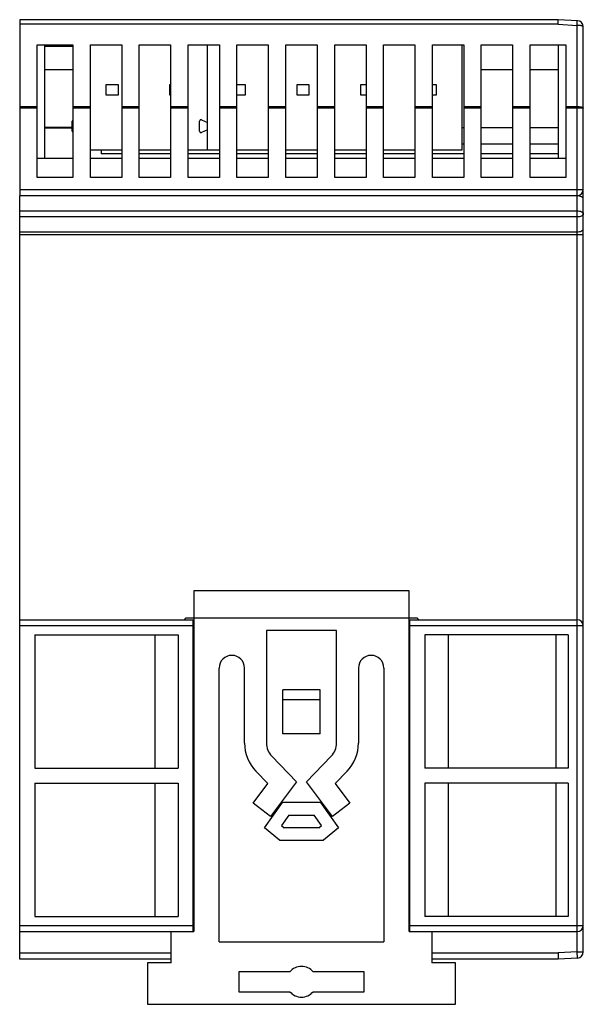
# Model space of a CAD drawing. Header units: millimetres. Extents: x 11.5 to 56.5, y 7.6 to 86.2.
import ezdxf

# ---------------------------------------------------------------- set-up
doc = ezdxf.new("R2010")
doc.units = ezdxf.units.MM
doc.header["$LTSCALE"] = 6.10196
doc.layers.get('0').update_dxf_attribs({"linetype": 'CONTINUOUS'})

msp = doc.modelspace()

# ---------------------------------------------------------------- linework, layer by layer
at = {"color": 7}
for p, q in [((11.511, 86.219), (11.511, 72.169)), ((54.511, 86.219), (11.511, 86.219)), ((54.498, 85.849), (11.511, 85.849)), ((54.498, 85.849), (56.011, 85.769)), ((56.037, 86.139), (54.511, 86.219)), ((56.011, 72.169), (56.011, 85.769)), ((56.511, 11.799), (56.511, 85.64)), ((12.911, 73.619), (12.911, 84.219)), ((12.911, 84.219), (15.761, 84.219)), ((13.511, 75.169), (13.511, 84.219)), ((13.511, 84.119), (15.761, 84.119)), ((15.761, 84.219), (15.761, 73.619)), ((17.161, 73.619), (17.161, 84.219)), ((17.161, 84.219), (19.661, 84.219)), ((19.661, 84.219), (19.661, 73.619)), ((21.061, 73.619), (21.061, 84.219)), ((21.061, 84.219), (23.561, 84.219)), ((23.561, 84.219), (23.561, 73.619)), ((24.961, 73.619), (24.961, 84.219)), ((24.961, 84.219), (27.461, 84.219)), ((26.511, 75.821), (26.511, 84.219)), ((27.461, 84.219), (27.461, 73.619)), ((28.861, 73.619), (28.861, 84.219)), ((28.861, 84.219), (31.361, 84.219)), ((31.361, 84.219), (31.361, 73.619)), ((32.761, 73.619), (32.761, 84.219)), ((32.761, 84.219), (35.261, 84.219)), ((35.261, 84.219), (35.261, 73.619)), ((36.661, 73.619), (36.661, 84.219)), ((36.661, 84.219), (39.161, 84.219)), ((39.161, 84.219), (39.161, 73.619)), ((40.561, 73.619), (40.561, 84.219)), ((40.561, 84.219), (43.061, 84.219)), ((43.061, 84.219), (43.061, 73.619)), ((44.461, 73.619), (44.461, 84.219)), ((44.461, 84.219), (46.961, 84.219)), ((46.831, 75.821), (46.831, 84.219)), ((46.961, 84.219), (46.961, 73.619)), ((48.361, 73.619), (48.361, 84.219)), ((48.361, 84.219), (50.861, 84.219)), ((50.861, 84.219), (50.861, 73.619)), ((52.261, 73.619), (52.261, 84.219)), ((52.261, 84.219), (55.111, 84.219)), ((54.511, 84.219), (54.511, 75.169)), ((55.111, 84.219), (55.111, 73.619)), ((15.761, 82.219), (13.511, 82.219)), ((50.861, 82.219), (48.361, 82.219)), ((54.511, 82.219), (52.261, 82.219)), ((18.391, 81.021), (18.391, 80.221)), ((19.391, 81.021), (18.391, 81.021)), ((19.391, 80.221), (19.391, 81.021)), ((23.471, 81.021), (23.471, 80.221)), ((23.561, 81.021), (23.471, 81.021)), ((29.551, 81.021), (28.861, 81.021)), ((29.551, 80.221), (29.551, 81.021)), ((33.631, 81.021), (33.631, 80.221)), ((34.631, 81.021), (33.631, 81.021)), ((34.631, 80.221), (34.631, 81.021)), ((38.711, 81.021), (38.711, 80.221)), ((39.161, 81.021), (38.711, 81.021)), ((44.791, 81.021), (44.461, 81.021)), ((44.791, 80.221), (44.791, 81.021)), ((18.391, 80.221), (19.391, 80.221)), ((23.471, 80.221), (23.561, 80.221)), ((28.861, 80.221), (29.551, 80.221)), ((33.631, 80.221), (34.631, 80.221)), ((38.711, 80.221), (39.161, 80.221)), ((44.461, 80.221), (44.791, 80.221)), ((11.511, 79.283), (12.911, 79.283)), ((12.911, 79.154), (11.511, 79.154)), ((15.761, 79.283), (17.161, 79.283)), ((17.161, 79.154), (15.761, 79.154)), ((19.661, 79.283), (21.061, 79.283)), ((21.061, 79.154), (19.661, 79.154)), ((23.561, 79.283), (24.961, 79.283)), ((24.961, 79.154), (23.561, 79.154)), ((27.461, 79.283), (28.861, 79.283)), ((28.861, 79.154), (27.461, 79.154)), ((31.361, 79.283), (32.761, 79.283)), ((32.761, 79.154), (31.361, 79.154)), ((35.261, 79.283), (36.661, 79.283)), ((36.661, 79.154), (35.261, 79.154)), ((39.161, 79.283), (40.561, 79.283)), ((40.561, 79.154), (39.161, 79.154)), ((43.061, 79.283), (44.461, 79.283)), ((44.461, 79.154), (43.061, 79.154)), ((46.961, 79.283), (48.361, 79.283)), ((48.361, 79.154), (46.961, 79.154)), ((50.861, 79.283), (52.261, 79.283)), ((52.261, 79.154), (50.861, 79.154)), ((55.111, 79.283), (56.011, 79.283)), ((56.511, 79.154), (55.111, 79.154)), ((15.711, 77.314), (15.711, 78.127)), ((25.871, 77.314), (25.871, 78.127)), ((26.02, 78.226), (26.511, 78.018)), ((13.511, 77.649), (15.711, 77.649)), ((13.511, 77.596), (15.711, 77.596)), ((26.511, 77.424), (26.02, 77.216)), ((46.961, 77.596), (46.831, 77.596)), ((50.861, 77.596), (48.361, 77.596)), ((54.511, 77.596), (52.261, 77.596)), ((46.961, 76.288), (46.831, 76.288)), ((50.861, 76.288), (48.361, 76.288)), ((54.511, 76.288), (52.261, 76.288)), ((17.161, 75.821), (19.661, 75.821)), ((18.011, 75.821), (18.011, 75.515)), ((19.661, 75.515), (18.011, 75.515)), ((21.061, 75.821), (23.561, 75.821)), ((23.561, 75.515), (21.061, 75.515)), ((24.961, 75.821), (27.461, 75.821)), ((27.461, 75.515), (24.961, 75.515)), ((28.861, 75.821), (31.361, 75.821)), ((31.361, 75.515), (28.861, 75.515)), ((32.761, 75.821), (35.261, 75.821)), ((35.261, 75.515), (32.761, 75.515)), ((39.161, 75.515), (36.661, 75.515)), ((36.671, 75.821), (39.161, 75.821)), ((40.561, 75.821), (43.061, 75.821)), ((43.061, 75.515), (40.561, 75.515)), ((44.461, 75.821), (46.831, 75.821)), ((46.961, 75.515), (44.461, 75.515)), ((50.861, 75.515), (48.361, 75.515)), ((54.511, 75.515), (52.261, 75.515)), ((12.911, 75.169), (15.761, 75.169)), ((17.161, 75.169), (19.661, 75.169)), ((21.061, 75.169), (23.561, 75.169)), ((24.961, 75.169), (27.461, 75.169)), ((28.861, 75.169), (31.361, 75.169)), ((32.761, 75.169), (35.261, 75.169)), ((36.661, 75.169), (39.161, 75.169)), ((40.561, 75.169), (43.061, 75.169)), ((44.461, 75.169), (46.961, 75.169)), ((48.361, 75.169), (50.861, 75.169)), ((52.261, 75.169), (55.111, 75.169)), ((15.761, 73.619), (12.911, 73.619)), ((19.661, 73.619), (17.161, 73.619)), ((23.561, 73.619), (21.061, 73.619)), ((27.461, 73.619), (24.961, 73.619)), ((31.361, 73.619), (28.861, 73.619)), ((35.261, 73.619), (32.761, 73.619)), ((39.161, 73.619), (36.661, 73.619)), ((43.061, 73.619), (40.561, 73.619)), ((46.961, 73.619), (44.461, 73.619)), ((50.861, 73.619), (48.361, 73.619)), ((55.111, 73.619), (52.261, 73.619)), ((11.511, 72.669), (56.511, 72.669)), ((56.4, 72.401), (56.511, 72.401)), ((56.011, 72.169), (11.511, 72.169)), ((11.511, 11.219), (11.511, 72.155)), ((56.011, 72.155), (11.511, 72.155)), ((56.011, 11.799), (56.011, 72.155)), ((11.511, 70.965), (56.011, 70.965)), ((56.011, 70.474), (11.511, 70.474)), ((11.511, 69.284), (56.011, 69.284)), ((56.511, 69.038), (11.511, 69.038)), ((25.411, 40.619), (25.411, 13.419)), ((42.611, 40.619), (25.411, 40.619)), ((42.611, 13.419), (42.611, 40.619)), ((11.511, 38.319), (25.361, 38.319)), ((25.361, 37.819), (11.511, 37.819)), ((24.671, 38.319), (24.811, 38.459)), ((24.811, 38.459), (43.211, 38.459)), ((25.361, 13.419), (25.361, 38.319)), ((42.661, 38.319), (56.011, 38.319)), ((42.661, 13.419), (42.661, 38.319)), ((56.511, 37.819), (42.661, 37.819)), ((43.211, 38.459), (43.351, 38.319)), ((12.711, 37.119), (12.711, 26.469)), ((12.711, 37.119), (24.161, 37.119)), ((22.311, 37.119), (22.311, 26.469)), ((24.161, 37.119), (24.161, 26.469)), ((36.811, 37.459), (31.211, 37.459)), ((31.211, 37.459), (31.211, 28.478)), ((36.811, 28.478), (36.811, 37.459)), ((55.311, 37.119), (43.861, 37.119)), ((43.861, 37.119), (43.861, 26.469)), ((45.711, 37.119), (45.711, 26.469)), ((54.311, 37.119), (54.311, 26.469)), ((55.311, 37.119), (55.311, 26.469)), ((27.431, 12.619), (27.431, 34.459)), ((29.461, 28.478), (29.461, 34.459)), ((38.561, 34.459), (38.561, 28.478)), ((40.591, 34.459), (40.591, 12.619)), ((35.511, 32.719), (32.511, 32.719)), ((32.511, 29.219), (32.511, 32.719)), ((35.511, 29.219), (35.511, 32.719)), ((35.511, 31.919), (32.511, 31.919)), ((35.511, 29.219), (32.511, 29.219)), ((31.633, 27.435), (33.611, 25.39)), ((34.411, 25.39), (36.389, 27.435)), ((12.711, 26.469), (24.161, 26.469)), ((31.318, 25.244), (30.375, 26.219)), ((37.647, 26.219), (36.704, 25.244)), ((55.311, 26.469), (43.861, 26.469)), ((12.711, 25.269), (12.711, 14.619)), ((12.711, 25.269), (24.161, 25.269)), ((22.311, 25.269), (22.311, 14.619)), ((24.161, 25.269), (24.161, 14.619)), ((30.14, 23.666), (31.318, 25.244)), ((33.611, 25.39), (31.542, 22.619)), ((36.48, 22.619), (34.411, 25.39)), ((36.704, 25.244), (37.882, 23.666)), ((55.311, 25.269), (43.861, 25.269)), ((43.861, 25.269), (43.861, 14.619)), ((45.711, 25.269), (45.711, 14.619)), ((54.311, 25.269), (54.311, 14.619)), ((55.311, 25.269), (55.311, 14.619)), ((31.542, 22.619), (30.14, 23.666)), ((31.066, 21.719), (32.496, 23.719)), ((35.526, 23.719), (32.496, 23.719)), ((35.526, 23.719), (36.956, 21.719)), ((37.882, 23.666), (36.48, 22.619)), ((33.01, 22.719), (32.418, 21.892)), ((33.01, 22.719), (35.012, 22.719)), ((35.603, 21.892), (35.012, 22.719)), ((32.261, 20.719), (31.066, 21.719)), ((32.418, 21.892), (32.624, 21.719)), ((35.398, 21.719), (32.624, 21.719)), ((35.398, 21.719), (35.603, 21.892)), ((36.956, 21.719), (35.761, 20.719)), ((32.261, 20.719), (35.761, 20.719)), ((12.711, 14.619), (24.161, 14.619)), ((55.311, 14.619), (43.861, 14.619)), ((11.511, 13.919), (25.361, 13.919)), ((11.511, 13.419), (25.411, 13.419)), ((23.611, 10.919), (23.611, 13.419)), ((42.611, 13.419), (56.011, 13.419)), ((42.661, 13.919), (56.511, 13.919)), ((44.411, 13.419), (44.411, 10.919)), ((27.431, 12.619), (40.591, 12.619)), ((56.011, 11.799), (54.498, 11.719)), ((56.011, 11.799), (56.511, 11.799)), ((56.037, 11.299), (56.011, 11.799)), ((11.511, 11.719), (23.611, 11.719)), ((23.611, 11.219), (11.511, 11.219)), ((44.411, 11.719), (54.498, 11.719)), ((54.511, 11.219), (44.411, 11.219)), ((54.498, 11.719), (54.511, 11.219)), ((56.037, 11.299), (54.511, 11.219)), ((23.611, 10.919), (21.711, 10.919)), ((21.711, 10.919), (21.711, 7.619)), ((33.083, 10.219), (29.013, 10.219)), ((29.013, 10.219), (29.013, 8.619)), ((39.009, 10.219), (34.939, 10.219)), ((39.009, 8.619), (39.009, 10.219)), ((46.311, 10.919), (44.411, 10.919)), ((46.311, 7.619), (46.311, 10.919)), ((29.013, 8.619), (33.083, 8.619)), ((34.939, 8.619), (39.009, 8.619)), ((21.711, 7.619), (46.311, 7.619))]:
    msp.add_line(p, q, dxfattribs=at)
for centre, radius, start, end in [((56.011, 85.64), 0.5, 0, 87.00001), ((15.818, 78.127), 0.107, 124.14376, 180), ((25.978, 78.127), 0.107, 67.26178, 180), ((15.818, 77.315), 0.107, 180.11271, 235.75623), ((25.978, 77.315), 0.107, 180.11271, 292.84685), ((56.011, 72.669), 0.5, 270, 360), ((56.011, 37.819), 0.5, 0, 90), ((28.446, 34.459), 1.015, 0, 180), ((39.576, 34.459), 1.015, 0, 180), ((32.711, 28.478), 3.25, 180, 224.049), ((32.711, 28.478), 1.5, 180, 224.049), ((35.311, 28.478), 1.5, 315.951, 360), ((35.311, 28.478), 3.25, 315.951, 360), ((56.011, 13.919), 0.5, 270, 360), ((56.011, 11.799), 0.5, 273, 360), ((34.011, 9.419), 1.225, 40.7728, 139.2272), ((34.011, 9.419), 1.225, 220.7728, 319.2272)]:
    msp.add_arc(centre, radius, start, end, dxfattribs=at)
for points, knots in [([(54.498, 85.849), (54.499, 85.874), (54.5, 85.924), (54.502, 85.995), (54.504, 86.058), (54.506, 86.106), (54.507, 86.139), (54.508, 86.159), (54.508, 86.177), (54.509, 86.192), (54.51, 86.202), (54.51, 86.209), (54.51, 86.212), (54.511, 86.215), (54.511, 86.218), (54.511, 86.218), (54.511, 86.219), (54.511, 86.219)], [0, 0, 0, 0, 0.207263, 0.400294, 0.573056, 0.721093, 0.784596, 0.840543, 0.888574, 0.92833, 0.959491, 0.971797, 0.981901, 0.989787, 0.995441, 0.998849, 1, 1, 1, 1]), ([(56.011, 85.769), (56.012, 85.795), (56.015, 85.844), (56.019, 85.915), (56.023, 85.979), (56.027, 86.026), (56.029, 86.059), (56.031, 86.08), (56.032, 86.097), (56.033, 86.112), (56.034, 86.123), (56.035, 86.131), (56.036, 86.135), (56.036, 86.138), (56.037, 86.139), (56.037, 86.139), (56.037, 86.139)], [0, 0, 0, 0, 0.207153, 0.400084, 0.572757, 0.720722, 0.784197, 0.840123, 0.888143, 0.927898, 0.959074, 0.981517, 0.989434, 0.995134, 0.998622, 1, 1, 1, 1]), ([(56.511, 85.64), (56.511, 85.661), (56.484, 85.685), (56.451, 85.702), (56.415, 85.717), (56.361, 85.734), (56.286, 85.749), (56.2, 85.761), (56.107, 85.768), (56.043, 85.769), (56.011, 85.769)], [0, 0, 0, 0, 0.11665, 0.161358, 0.212708, 0.334401, 0.479, 0.642049, 0.818139, 1, 1, 1, 1]), ([(56.011, 79.283), (56.043, 79.283), (56.107, 79.281), (56.2, 79.274), (56.286, 79.263), (56.361, 79.247), (56.415, 79.231), (56.451, 79.215), (56.484, 79.198), (56.511, 79.174), (56.511, 79.154)], [0, 0, 0, 0, 0.181862, 0.357953, 0.521001, 0.665599, 0.787292, 0.838642, 0.88335, 1, 1, 1, 1]), ([(56.511, 71.909), (56.511, 71.926), (56.503, 71.96), (56.473, 72.007), (56.425, 72.05), (56.337, 72.101), (56.196, 72.144), (56.075, 72.155), (56.011, 72.155)], [0, 0, 0, 0, 0.08113, 0.171314, 0.275761, 0.39623, 0.68021, 1, 1, 1, 1]), ([(56.011, 70.965), (56.075, 70.965), (56.196, 70.954), (56.337, 70.911), (56.425, 70.86), (56.473, 70.817), (56.503, 70.77), (56.511, 70.736), (56.511, 70.719)], [0, 0, 0, 0, 0.319567, 0.603344, 0.72389, 0.828373, 0.918696, 1, 1, 1, 1]), ([(56.511, 70.719), (56.511, 70.703), (56.503, 70.669), (56.473, 70.621), (56.425, 70.579), (56.337, 70.528), (56.196, 70.485), (56.075, 70.474), (56.011, 70.474)], [0, 0, 0, 0, 0.081169, 0.171476, 0.276066, 0.396683, 0.680651, 1, 1, 1, 1]), ([(56.011, 69.284), (56.075, 69.284), (56.196, 69.295), (56.337, 69.338), (56.425, 69.389), (56.473, 69.431), (56.503, 69.479), (56.511, 69.513), (56.511, 69.529)], [0, 0, 0, 0, 0.31979, 0.60377, 0.724239, 0.828686, 0.91887, 1, 1, 1, 1])]:
    msp.add_open_spline(points, degree=3, knots=knots, dxfattribs=at)

doc.saveas('drawing.dxf')
